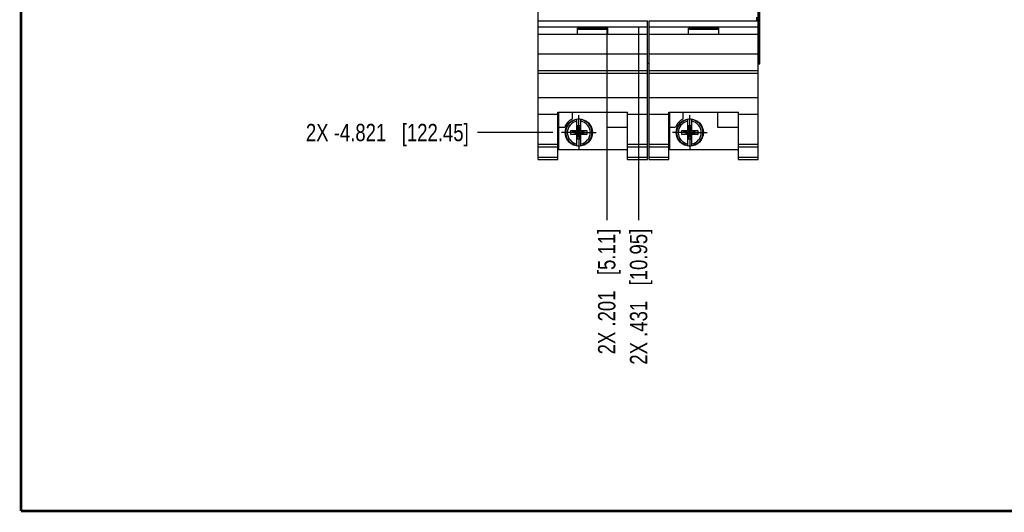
# Model space of a CAD drawing. Header units: inches. Extents: x 0.2 to 16.8, y 0.2 to 10.8.
# Tile 1 of 11: x 0.2 to 7.3, y 0.2 to 3.8. Entities that reach past the tile are written whole.
import ezdxf

# ---------------------------------------------------------------- set-up
doc = ezdxf.new("R2010")
doc.units = ezdxf.units.IN
doc.header["$LTSCALE"] = 0.935
doc.header["$MEASUREMENT"] = 0
doc.linetypes.add('CENTER', pattern=[0.6, 0.375, -0.075, 0.075, -0.075])
doc.layers.get('0').update_dxf_attribs({"linetype": 'CONTINUOUS'})
doc.layers.add('02___PRT_ALL_AXES', color=7, linetype='CONTINUOUS')
doc.layers.add('DIMENSIONS', color=7, linetype='CONTINUOUS')
doc.styles.get("Standard").update_dxf_attribs({"font": 'txt', "width": 0.8})
doc.dimstyles.new('DIMSTYLE_1', dxfattribs={"dimtxt": 0.125, "dimasz": 0.18, "dimexe": 0.18, "dimexo": 0.0625, "dimgap": 0.09, "dimtad": 0, "dimtih": 1, "dimtoh": 1, "dimdec": 3, "dimzin": 4, "dimdsep": 46, "dimtxsty": 'STANDARD', "dimblk": '_FILLED', "dimblk1": '_FILLED', "dimblk2": '_FILLED', "dimcen": 0.09, "dimadec": 0, "dimazin": 0, "dimtp": 0.01, "dimtm": 0.01, "dimtfac": 1, "dimtdec": 3, "dimtofl": 0, "dimtmove": 0, "dimatfit": 3, "dimldrblk": '_FILLED', "dimfxl": 1, "dimtolj": 1, "dimtzin": 4, "dimarcsym": 0})

# ---------------------------------------------------------------- blocks, each defined once
blk = doc.blocks.new('*D7')
at = {"layer": 'DIMENSIONS', "color": 2, "linetype": 'CONTINUOUS'}
blk.add_line((4.085, 2.9912), (3.5411, 2.9912), dxfattribs=at)
at = {"layer": 'DIMENSIONS', "color": 2, "linetype": 'CONTINUOUS', "insert": (3.4786, 3.0537), "char_height": 0.125, "width": 1.825, "attachment_point": 3, "line_spacing_factor": 0.9}
blk.add_mtext('2X -4.821{\\Ftxt.shx;\\W1.000000;\\H0.125000; }[122.45]', dxfattribs=at)
blk = doc.blocks.new('_FILLED')
at = {"color": 0, "linetype": 'BYBLOCK'}
blk.add_solid([(0, 0), (-1, 0.174), (-1, -0.174)], dxfattribs=at)
blk = doc.blocks.new('*D13')
at = {"layer": 'DIMENSIONS', "color": 2, "linetype": 'CONTINUOUS'}
blk.add_line((4.7036, 3.7523), (4.7036, 2.3587), dxfattribs=at)
at = {"layer": 'DIMENSIONS', "color": 2, "linetype": 'CONTINUOUS', "insert": (4.6411, 2.2962), "char_height": 0.125, "width": 1.525, "attachment_point": 3, "rotation": 90, "line_spacing_factor": 0.9}
blk.add_mtext('2X .431{\\Ftxt.shx;\\W1.000000;\\H0.125000; }[10.95]', dxfattribs=at)
blk = doc.blocks.new('*D14')
at = {"layer": 'DIMENSIONS', "color": 2, "linetype": 'CONTINUOUS'}
blk.add_line((4.4736, 3.7523), (4.4736, 2.3587), dxfattribs=at)
at = {"layer": 'DIMENSIONS', "color": 2, "linetype": 'CONTINUOUS', "insert": (4.4111, 2.2962), "char_height": 0.125, "width": 1.425, "attachment_point": 3, "rotation": 90, "line_spacing_factor": 0.9}
blk.add_mtext('2X .201{\\Ftxt.shx;\\W1.000000;\\H0.125000; }[5.11]', dxfattribs=at)

msp = doc.modelspace()

# ---------------------------------------------------------------- linework, layer by layer
at = {"color": 7, "linetype": 'CONTINUOUS'}
for p, q in [((3.9786, 2.7962), (3.9786, 7.9339)), ((5.5666, 2.7962), (5.5666, 7.9339)), ((5.5773, 3.4882), (5.5773, 7.4882)), ((3.9786, 3.7982), (4.7666, 3.7982)), ((4.7666, 2.7962), (4.7666, 3.7982)), ((4.7786, 3.7982), (5.5666, 3.7982)), ((4.7786, 2.7962), (4.7786, 3.7982)), ((3.9786, 3.7552), (4.7666, 3.7552)), ((4.7666, 3.6982), (3.9786, 3.6982)), ((4.2626, 3.7452), (4.4826, 3.7452)), ((4.2626, 3.6982), (4.2626, 3.7452)), ((4.2626, 3.7382), (4.4826, 3.7382)), ((4.4826, 3.6982), (4.4826, 3.7452)), ((4.7786, 3.7552), (5.5666, 3.7552)), ((5.5666, 3.6982), (4.7786, 3.6982)), ((5.0626, 3.7452), (5.2826, 3.7452)), ((5.0626, 3.6982), (5.0626, 3.7452)), ((5.0626, 3.7382), (5.2826, 3.7382)), ((5.2826, 3.6982), (5.2826, 3.7452)), ((3.9786, 3.5582), (4.7666, 3.5582)), ((4.7786, 3.5582), (5.5666, 3.5582)), ((4.7666, 3.4909), (4.7786, 3.4909)), ((5.5666, 3.4882), (5.5773, 3.4882)), ((3.9786, 3.4382), (4.7666, 3.4382)), ((3.9786, 3.4187), (4.7666, 3.4187)), ((4.7786, 3.4382), (5.5666, 3.4382)), ((4.7786, 3.4187), (5.5666, 3.4187)), ((3.9786, 3.2429), (4.7666, 3.2429)), ((4.7786, 3.2429), (5.5666, 3.2429)), ((4.1206, 3.1385), (4.6246, 3.1385)), ((4.1206, 2.7962), (4.1206, 3.1385)), ((4.1266, 3.1385), (4.1266, 2.8692)), ((4.2236, 3.1385), (4.2236, 3.0886)), ((4.4736, 3.1385), (4.4736, 3.0292)), ((4.6246, 2.7962), (4.6246, 3.1385)), ((4.9206, 3.1385), (5.4246, 3.1385)), ((4.9206, 2.7962), (4.9206, 3.1385)), ((4.9266, 3.1385), (4.9266, 2.8692)), ((5.0236, 3.1385), (5.0236, 3.0886)), ((5.2736, 3.1385), (5.2736, 3.0292)), ((5.4246, 2.7962), (5.4246, 3.1385)), ((3.9786, 3.1232), (4.1206, 3.1232)), ((4.2588, 3.0029), (4.2588, 3.0859)), ((4.2863, 3.0029), (4.2863, 3.0859)), ((4.6246, 3.1232), (4.7666, 3.1232)), ((4.7786, 3.1232), (4.9206, 3.1232)), ((5.0588, 3.0029), (5.0588, 3.0859)), ((5.0863, 3.0029), (5.0863, 3.0859)), ((5.4246, 3.1232), (5.5666, 3.1232)), ((4.1266, 3.0292), (4.1704, 3.0292)), ((4.2155, 3.005), (4.2588, 3.005)), ((4.2155, 3.005), (4.3296, 2.9775)), ((4.2155, 2.9775), (4.3296, 3.005)), ((4.2155, 2.9775), (4.2155, 3.005)), ((4.2588, 3.0029), (4.2608, 3.0029)), ((4.2843, 3.0398), (4.2608, 3.0398)), ((4.2843, 2.9427), (4.2608, 3.0398)), ((4.2608, 3.0398), (4.2608, 3.0029)), ((4.2608, 2.9427), (4.2843, 3.0398)), ((4.2843, 2.9795), (4.2608, 3.0029)), ((4.2608, 2.9795), (4.2843, 3.0029)), ((4.2843, 3.0029), (4.2843, 3.0398)), ((4.2863, 3.0029), (4.2843, 3.0029)), ((4.2863, 3.005), (4.3296, 3.005)), ((4.3296, 3.005), (4.3296, 2.9775)), ((4.4736, 3.0292), (4.6246, 3.0292)), ((4.9266, 3.0292), (4.9704, 3.0292)), ((5.0155, 2.9775), (5.1296, 3.005)), ((5.0155, 3.005), (5.0588, 3.005)), ((5.0155, 3.005), (5.1296, 2.9775)), ((5.0155, 2.9775), (5.0155, 3.005)), ((5.0588, 3.0029), (5.0608, 3.0029)), ((5.0843, 3.0398), (5.0608, 3.0398)), ((5.0843, 2.9427), (5.0608, 3.0398)), ((5.0608, 3.0398), (5.0608, 3.0029)), ((5.0608, 2.9427), (5.0843, 3.0398)), ((5.0608, 3.0029), (5.0843, 2.9795)), ((5.0608, 2.9795), (5.0843, 3.0029)), ((5.0843, 3.0029), (5.0843, 3.0398)), ((5.0863, 3.0029), (5.0843, 3.0029)), ((5.0863, 3.005), (5.1296, 3.005)), ((5.1296, 3.005), (5.1296, 2.9775)), ((5.2736, 3.0292), (5.4246, 3.0292)), ((4.2588, 2.9775), (4.2155, 2.9775)), ((4.2588, 2.9795), (4.2608, 2.9795)), ((4.2588, 2.8966), (4.2588, 2.9795)), ((4.2608, 2.9795), (4.2608, 2.9427)), ((4.2843, 2.9427), (4.2608, 2.9427)), ((4.2863, 2.9795), (4.2843, 2.9795)), ((4.2843, 2.9427), (4.2843, 2.9795)), ((4.2863, 2.8966), (4.2863, 2.9795)), ((4.3296, 2.9775), (4.2863, 2.9775)), ((5.0588, 2.9775), (5.0155, 2.9775)), ((5.0588, 2.9795), (5.0608, 2.9795)), ((5.0588, 2.8966), (5.0588, 2.9795)), ((5.0608, 2.9795), (5.0608, 2.9427)), ((5.0843, 2.9427), (5.0608, 2.9427)), ((5.0863, 2.9795), (5.0843, 2.9795)), ((5.0843, 2.9427), (5.0843, 2.9795)), ((5.0863, 2.8966), (5.0863, 2.9795)), ((5.1296, 2.9775), (5.0863, 2.9775)), ((3.9786, 2.9062), (4.1206, 2.9062)), ((3.9786, 2.887), (4.1206, 2.887)), ((4.1266, 2.8692), (4.6246, 2.8692)), ((4.6246, 2.9062), (4.7666, 2.9062)), ((4.6246, 2.887), (4.7666, 2.887)), ((4.7786, 2.9062), (4.9206, 2.9062)), ((4.7786, 2.887), (4.9206, 2.887)), ((4.9266, 2.8692), (5.4246, 2.8692)), ((5.4246, 2.9062), (5.5666, 2.9062)), ((5.4246, 2.887), (5.5666, 2.887)), ((3.9786, 2.8142), (4.1206, 2.8142)), ((3.9786, 2.7962), (4.1206, 2.7962)), ((4.6246, 2.8142), (4.7666, 2.8142)), ((4.6246, 2.7962), (4.7666, 2.7962)), ((4.7786, 2.8142), (4.9206, 2.8142)), ((4.7786, 2.7962), (4.9206, 2.7962)), ((5.4246, 2.8142), (5.5666, 2.8142)), ((5.4246, 2.7962), (5.5666, 2.7962))]:
    msp.add_line(p, q, dxfattribs=at)
at = {"color": 9, "linetype": 'CONTINUOUS'}
for p, q in [((5.5686, 3.4882), (5.5686, 7.4882)), ((5.5772, 3.4882), (5.5772, 7.4882)), ((5.5546, 3.8252), (5.5546, 3.7982))]:
    msp.add_line(p, q, dxfattribs=at)
at = {"color": 7, "linetype": 'CONTINUOUS', "const_width": 0.02}
for points in [[(0.25, 10.7586), (0.25, 0.2586)], [(0.25, 0.2586), (16.75, 0.2586)]]:
    msp.add_lwpolyline(points, dxfattribs=at)
at = {"color": 7, "linetype": 'CONTINUOUS'}
for centre in [(4.2726, 2.9912), (5.0726, 2.9912)]:
    msp.add_circle(centre, 0.098, dxfattribs=at)
for centre, radius, start, end in [((4.2726, 2.9912), 0.109, 116.71426, 159.59683), ((4.2726, 2.9912), 0.0956, 81.71661, 98.28339), ((5.0726, 2.9912), 0.109, 116.71426, 159.59683), ((5.0726, 2.9912), 0.0956, 81.71661, 98.28339), ((4.2726, 2.9912), 0.0956, 261.71661, 278.28339), ((5.0726, 2.9912), 0.0956, 261.71661, 278.28339)]:
    msp.add_arc(centre, radius, start, end, dxfattribs=at)
at = {"color": 9, "linetype": 'CONTINUOUS'}
for centre, radius, start, end in [((4.2726, 2.9912), 0.0947, 98.36374, 261.63626), ((4.2726, 2.9912), 0.0832, 99.53359, 260.46641), ((4.2726, 2.9912), 0.0947, 278.36374, 81.63626), ((4.2726, 2.9912), 0.0832, 279.53359, 80.46641), ((5.0726, 2.9912), 0.0947, 98.36374, 261.63626), ((5.0726, 2.9912), 0.0832, 99.53359, 260.46641), ((5.0726, 2.9912), 0.0947, 278.36374, 81.63626), ((5.0726, 2.9912), 0.0832, 279.53359, 80.46641)]:
    msp.add_arc(centre, radius, start, end, dxfattribs=at)
at = {"layer": '02___PRT_ALL_AXES', "color": 7, "linetype": 'CENTER'}
for p, q in [((4.2726, 2.9912), (4.2726, 3.1163)), ((5.0726, 2.9912), (5.0726, 3.1163)), ((4.2726, 2.9912), (4.1475, 2.9912)), ((4.2726, 2.9912), (4.3977, 2.9912)), ((4.2726, 2.9912), (4.2726, 2.8661)), ((5.0726, 2.9912), (4.9475, 2.9912)), ((5.0726, 2.9912), (5.1977, 2.9912)), ((5.0726, 2.9912), (5.0726, 2.8661))]:
    msp.add_line(p, q, dxfattribs=at)

# ---------------------------------------------------------------- dimensions: what is measured, and where the dimension line sits
at = {"layer": 'DIMENSIONS', "color": 2, "linetype": 'CONTINUOUS'}
for feature_location, offset, dtype, origin, text, picture, middle in [((4.085, 2.9912), (-0.5439, 0), 0, (4.1475, 7.8119), '2X -<>', '*D7', (2.3161, 2.9912)), ((4.7036, 3.7523), (0, -1.3936), 1, (4.2726, 3.8148), '2X <>', '*D13', (4.838, 1.3549)), ((4.4736, 3.7523), (0, -1.3936), 1, (4.2726, 3.8148), '2X <>', '*D14', (4.5856, 1.4049))]:
    dim = msp.add_ordinate_dim(feature_location=feature_location, offset=offset, dtype=dtype, origin=origin, text=text, dimstyle='DIMSTYLE_1', dxfattribs=at)
    dim.commit()
    dim.dimension.update_dxf_attribs({"geometry": picture, "text_midpoint": middle})

doc.saveas('drawing.dxf')
